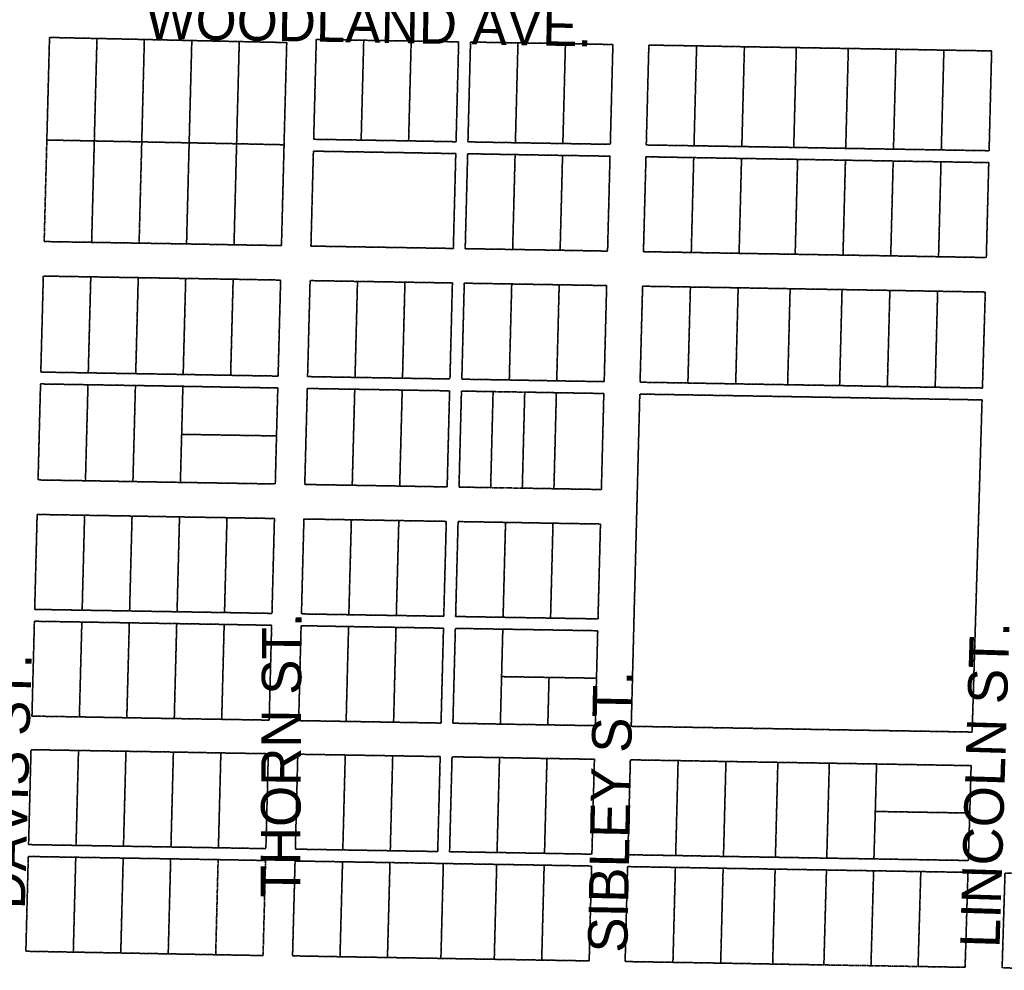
# Model space of a CAD drawing. Header units: feet. Extents: x 0 to 1411532, y 4 to 648360.
# Tile 30 of 69: x 1388180 to 1389549, y 443971 to 445293. Entities that reach past the tile are written whole.
import ezdxf
from ezdxf.enums import TextEntityAlignment as Align

# ---------------------------------------------------------------- set-up
doc = ezdxf.new("R2010")
doc.units = ezdxf.units.FT
doc.header["$MEASUREMENT"] = 0
doc.linetypes.add('DASHED2', pattern=[0.375, 0.25, -0.125])
doc.layers.add('MOT-PHASE 2', color=5, linetype='Continuous')
doc.layers.add('vanwert_121013_d_joined', color=247, linetype='DASHED2')
doc.styles.add('Slanted-Normal', font='font31.shx', dxfattribs={"height": 0.14})

msp = doc.modelspace()

# ---------------------------------------------------------------- linework, layer by layer
at = {"layer": 'vanwert_121013_d_joined'}
for points in [[(1388213.6, 444984.8), (1388279.6, 444983.7), (1388345.6, 444982.6), (1388411.6, 444981.5), (1388477.6, 444980.3), (1388543.6, 444979.2), (1388547, 445111.2), (1388547.2, 445119.4), (1388547.4, 445127.7), (1388550.9, 445261.5), (1388484.9, 445262.9), (1388418.9, 445264.3), (1388352.9, 445265.8), (1388287, 445267.2), (1388221, 445268.6), (1388217.3, 445126), (1388213.6, 444984.8)], [(1388287, 445267.2), (1388283.3, 445124.7), (1388217.3, 445126), (1388221, 445268.6), (1388287, 445267.2)], [(1388287, 445267.2), (1388352.9, 445265.8), (1388349.3, 445123.4), (1388283.3, 445124.7), (1388287, 445267.2)], [(1388352.9, 445265.8), (1388418.9, 445264.3), (1388415.2, 445122.1), (1388349.3, 445123.4), (1388352.9, 445265.8)], [(1388588.4, 445127), (1388592, 445265.8), (1388658, 445264.7), (1388654.4, 445125.9), (1388588.4, 445127)], [(1388790, 445262.5), (1388724, 445263.6), (1388658, 445264.7), (1388592, 445265.8), (1388588.4, 445127), (1388654.4, 445125.9), (1388720.4, 445124.8), (1388786.4, 445123.6), (1388790, 445262.5)], [(1388418.9, 445264.3), (1388484.9, 445262.9), (1388481.2, 445120.8), (1388415.2, 445122.1), (1388418.9, 445264.3)], [(1388481.2, 445120.8), (1388484.9, 445262.9), (1388550.9, 445261.5), (1388547.4, 445127.7), (1388547.2, 445119.4), (1388481.2, 445120.8)], [(1388658, 445264.7), (1388724, 445263.6), (1388720.4, 445124.8), (1388654.4, 445125.9), (1388658, 445264.7)], [(1388724, 445263.6), (1388790, 445262.5), (1388786.4, 445123.6), (1388720.4, 445124.8), (1388724, 445263.6)], [(1388868.9, 445122.2), (1388802.9, 445123.4), (1388806.5, 445262.2), (1388872.5, 445261.1), (1388868.9, 445122.2)], [(1389004.5, 445258.8), (1388938.5, 445260), (1388872.5, 445261.1), (1388806.5, 445262.2), (1388802.9, 445123.4), (1388868.9, 445122.2), (1388934.9, 445121.1), (1389000.9, 445120), (1389004.5, 445258.8)], [(1388872.5, 445261.1), (1388938.5, 445260), (1388934.9, 445121.1), (1388868.9, 445122.2), (1388872.5, 445261.1)], [(1388938.5, 445260), (1389004.5, 445258.8), (1389000.9, 445120), (1388934.9, 445121.1), (1388938.5, 445260)], [(1389054.5, 445258), (1389120.9, 445256.9), (1389117.3, 445118), (1389050.9, 445119.1), (1389054.5, 445258)], [(1389527.7, 445111.1), (1389531.2, 445249.9), (1389464.8, 445251), (1389398.3, 445252.2), (1389331.9, 445253.3), (1389265.4, 445254.4), (1389259.6, 445254.5), (1389253.8, 445254.6), (1389187.4, 445255.7), (1389120.9, 445256.9), (1389054.5, 445258), (1389050.9, 445119.1), (1389117.3, 445118), (1389183.8, 445116.9), (1389250.3, 445115.8), (1389256, 445115.7), (1389261.8, 445115.6), (1389328.3, 445114.4), (1389394.7, 445113.3), (1389461.2, 445112.2), (1389527.7, 445111.1)], [(1389117.3, 445118), (1389120.9, 445256.9), (1389187.4, 445255.7), (1389183.8, 445116.9), (1389117.3, 445118)], [(1389256, 445115.7), (1389250.3, 445115.8), (1389183.8, 445116.9), (1389187.4, 445255.7), (1389253.8, 445254.6), (1389259.6, 445254.5), (1389256, 445115.7)], [(1389328.3, 445114.4), (1389261.8, 445115.6), (1389256, 445115.7), (1389259.6, 445254.5), (1389265.4, 445254.4), (1389331.9, 445253.3), (1389328.3, 445114.4)], [(1389331.9, 445253.3), (1389398.3, 445252.2), (1389394.7, 445113.3), (1389328.3, 445114.4), (1389331.9, 445253.3)], [(1389398.3, 445252.2), (1389464.8, 445251), (1389461.2, 445112.2), (1389394.7, 445113.3), (1389398.3, 445252.2)], [(1389464.8, 445251), (1389531.2, 445249.9), (1389527.7, 445111.1), (1389461.2, 445112.2), (1389464.8, 445251)], [(1388213.6, 444984.8), (1388217.3, 445126), (1388283.3, 445124.7), (1388279.6, 444983.7), (1388213.6, 444984.8)], [(1388349.3, 445123.4), (1388345.6, 444982.6), (1388279.6, 444983.7), (1388283.3, 445124.7), (1388349.3, 445123.4)], [(1388415.2, 445122.1), (1388411.6, 444981.5), (1388345.6, 444982.6), (1388349.3, 445123.4), (1388415.2, 445122.1)], [(1388481.2, 445120.8), (1388477.6, 444980.3), (1388411.6, 444981.5), (1388415.2, 445122.1), (1388481.2, 445120.8)], [(1388547.2, 445119.4), (1388547, 445111.2), (1388543.6, 444979.2), (1388477.6, 444980.3), (1388481.2, 445120.8), (1388547.2, 445119.4)], [(1388584.6, 444978.5), (1388588, 445110.5), (1388654, 445109.4), (1388720, 445108.3), (1388786, 445107.1), (1388782.6, 444975.2), (1388716.6, 444976.3), (1388650.6, 444977.4), (1388584.6, 444978.5)], [(1388584.6, 444978.5), (1388650.6, 444977.4), (1388716.6, 444976.3), (1388782.6, 444975.2), (1388786, 445107.1), (1388720, 445108.3), (1388654, 445109.4), (1388588, 445110.5), (1388584.6, 444978.5)], [(1388865.1, 444973.8), (1388799.1, 444974.9), (1388802.5, 445106.9), (1388868.5, 445105.7), (1388865.1, 444973.8)], [(1388997.1, 444971.5), (1389000.5, 445103.5), (1388934.5, 445104.6), (1388868.5, 445105.7), (1388802.5, 445106.9), (1388799.1, 444974.9), (1388865.1, 444973.8), (1388931.1, 444972.7), (1388997.1, 444971.5)], [(1388868.5, 445105.7), (1388934.5, 445104.6), (1388931.1, 444972.7), (1388865.1, 444973.8), (1388868.5, 445105.7)], [(1388934.5, 445104.6), (1389000.5, 445103.5), (1388997.1, 444971.5), (1388931.1, 444972.7), (1388934.5, 445104.6)], [(1389113.5, 444969.6), (1389047, 444970.7), (1389050.5, 445102.7), (1389116.9, 445101.5), (1389113.5, 444969.6)], [(1389523.8, 444962.6), (1389527.2, 445094.6), (1389460.8, 445095.7), (1389394.3, 445096.8), (1389327.9, 445097.9), (1389261.4, 445099.1), (1389249.8, 445099.3), (1389183.4, 445100.4), (1389116.9, 445101.5), (1389050.5, 445102.7), (1389047, 444970.7), (1389113.5, 444969.6), (1389180, 444968.4), (1389246.4, 444967.3), (1389258, 444967.1), (1389324.5, 444966), (1389390.9, 444964.9), (1389457.4, 444963.7), (1389523.8, 444962.6)], [(1389113.5, 444969.6), (1389116.9, 445101.5), (1389183.4, 445100.4), (1389180, 444968.4), (1389113.5, 444969.6)], [(1389258, 444967.1), (1389246.4, 444967.3), (1389180, 444968.4), (1389183.4, 445100.4), (1389249.8, 445099.3), (1389261.4, 445099.1), (1389258, 444967.1)], [(1389258, 444967.1), (1389261.4, 445099.1), (1389327.9, 445097.9), (1389324.5, 444966), (1389258, 444967.1)], [(1389327.9, 445097.9), (1389394.3, 445096.8), (1389390.9, 444964.9), (1389324.5, 444966), (1389327.9, 445097.9)], [(1389394.3, 445096.8), (1389460.8, 445095.7), (1389457.4, 444963.7), (1389390.9, 444964.9), (1389394.3, 445096.8)], [(1389460.8, 445095.7), (1389527.2, 445094.6), (1389523.8, 444962.6), (1389457.4, 444963.7), (1389460.8, 445095.7)], [(1388208.9, 444803.3), (1388212.4, 444936.8), (1388278.4, 444935.7), (1388274.9, 444802.2), (1388208.9, 444803.3)], [(1388208.9, 444803.3), (1388274.9, 444802.2), (1388340.9, 444801.1), (1388406.9, 444800), (1388472.9, 444798.8), (1388538.9, 444797.7), (1388542.4, 444931.2), (1388476.4, 444932.4), (1388410.4, 444933.5), (1388344.4, 444934.6), (1388278.4, 444935.7), (1388212.4, 444936.8), (1388208.9, 444803.3)], [(1388274.9, 444802.2), (1388278.4, 444935.7), (1388344.4, 444934.6), (1388340.9, 444801.1), (1388274.9, 444802.2)], [(1388340.9, 444801.1), (1388344.4, 444934.6), (1388410.4, 444933.5), (1388406.9, 444800), (1388340.9, 444801.1)], [(1388406.9, 444800), (1388410.4, 444933.5), (1388476.4, 444932.4), (1388472.9, 444798.8), (1388406.9, 444800)], [(1388472.9, 444798.8), (1388476.4, 444932.4), (1388542.4, 444931.2), (1388538.9, 444797.7), (1388472.9, 444798.8)], [(1388583.4, 444930.5), (1388649.3, 444929.4), (1388645.9, 444795.9), (1388579.9, 444797), (1388583.4, 444930.5)], [(1388579.9, 444797), (1388645.9, 444795.9), (1388711.9, 444794.8), (1388777.9, 444793.7), (1388781.3, 444927.2), (1388715.3, 444928.3), (1388649.3, 444929.4), (1388583.4, 444930.5), (1388579.9, 444797)], [(1388645.9, 444795.9), (1388649.3, 444929.4), (1388715.3, 444928.3), (1388711.9, 444794.8), (1388645.9, 444795.9)], [(1388711.9, 444794.8), (1388715.3, 444928.3), (1388781.3, 444927.2), (1388777.9, 444793.7), (1388711.9, 444794.8)], [(1388860.4, 444792.3), (1388794.4, 444793.4), (1388797.8, 444926.9), (1388863.8, 444925.8), (1388860.4, 444792.3)], [(1388992.4, 444790), (1388995.8, 444923.6), (1388929.8, 444924.7), (1388863.8, 444925.8), (1388797.8, 444926.9), (1388794.4, 444793.4), (1388860.4, 444792.3), (1388926.4, 444791.1), (1388992.4, 444790)], [(1388860.4, 444792.3), (1388863.8, 444925.8), (1388929.8, 444924.7), (1388926.4, 444791.1), (1388860.4, 444792.3)], [(1388926.4, 444791.1), (1388929.8, 444924.7), (1388995.8, 444923.6), (1388992.4, 444790), (1388926.4, 444791.1)], [(1389108.8, 444788.1), (1389042.3, 444789.2), (1389045.8, 444922.7), (1389112.3, 444921.6), (1389108.8, 444788.1)], [(1389518.4, 444781.1), (1389522.4, 444914.6), (1389456.1, 444915.7), (1389389.7, 444916.9), (1389323.2, 444918), (1389256.8, 444919.1), (1389251, 444919.2), (1389245.2, 444919.3), (1389178.7, 444920.5), (1389112.3, 444921.6), (1389045.8, 444922.7), (1389042.3, 444789.2), (1389108.8, 444788.1), (1389175.3, 444786.9), (1389241.7, 444785.8), (1389247.5, 444785.7), (1389253.3, 444785.6), (1389319.8, 444784.5), (1389386.2, 444783.3), (1389452.7, 444782.2), (1389518.4, 444781.1)], [(1389108.8, 444788.1), (1389112.3, 444921.6), (1389178.7, 444920.5), (1389175.3, 444786.9), (1389108.8, 444788.1)], [(1389247.5, 444785.7), (1389241.7, 444785.8), (1389175.3, 444786.9), (1389178.7, 444920.5), (1389245.2, 444919.3), (1389251, 444919.2), (1389247.5, 444785.7)], [(1389319.8, 444784.5), (1389253.3, 444785.6), (1389247.5, 444785.7), (1389251, 444919.2), (1389256.8, 444919.1), (1389323.2, 444918), (1389319.8, 444784.5)], [(1389319.8, 444784.5), (1389323.2, 444918), (1389389.7, 444916.9), (1389386.2, 444783.3), (1389319.8, 444784.5)], [(1389386.2, 444783.3), (1389389.7, 444916.9), (1389456.1, 444915.7), (1389452.7, 444782.2), (1389386.2, 444783.3)], [(1389452.7, 444782.2), (1389456.1, 444915.7), (1389522.4, 444914.6), (1389518.4, 444781.1), (1389452.7, 444782.2)], [(1388205.1, 444653.3), (1388208.5, 444786.8), (1388274.5, 444785.7), (1388271, 444652.2), (1388205.1, 444653.3)], [(1388205.1, 444653.3), (1388271, 444652.2), (1388337, 444651), (1388403, 444649.9), (1388469, 444648.8), (1388535, 444647.7), (1388536.7, 444714.5), (1388538.5, 444781.2), (1388472.5, 444782.3), (1388406.5, 444783.5), (1388340.5, 444784.6), (1388274.5, 444785.7), (1388208.5, 444786.8), (1388205.1, 444653.3)], [(1388274.5, 444785.7), (1388340.5, 444784.6), (1388337, 444651), (1388271, 444652.2), (1388274.5, 444785.7)], [(1388404.8, 444716.7), (1388403, 444649.9), (1388337, 444651), (1388340.5, 444784.6), (1388406.5, 444783.5), (1388404.8, 444716.7)], [(1388404.8, 444716.7), (1388406.5, 444783.5), (1388472.5, 444782.3), (1388538.5, 444781.2), (1388536.7, 444714.5), (1388404.8, 444716.7)], [(1388579.5, 444780.5), (1388645.5, 444779.4), (1388642, 444645.9), (1388576, 444647), (1388579.5, 444780.5)], [(1388576, 444647), (1388642, 444645.9), (1388708, 444644.8), (1388774, 444643.6), (1388777.4, 444777.2), (1388711.5, 444778.3), (1388645.5, 444779.4), (1388579.5, 444780.5), (1388576, 444647)], [(1388642, 444645.9), (1388645.5, 444779.4), (1388711.5, 444778.3), (1388708, 444644.8), (1388642, 444645.9)], [(1388708, 444644.8), (1388711.5, 444778.3), (1388777.4, 444777.2), (1388774, 444643.6), (1388708, 444644.8)], [(1388834.5, 444642.6), (1388790.5, 444643.4), (1388793.9, 444776.9), (1388837.9, 444776.1), (1388834.5, 444642.6)], [(1388988.5, 444640), (1388991.9, 444773.5), (1388925.9, 444774.6), (1388881.9, 444775.4), (1388859.9, 444775.8), (1388837.9, 444776.1), (1388793.9, 444776.9), (1388790.5, 444643.4), (1388834.5, 444642.6), (1388856.5, 444642.2), (1388878.5, 444641.9), (1388922.5, 444641.1), (1388988.5, 444640)], [(1388834.5, 444642.6), (1388837.9, 444776.1), (1388859.9, 444775.8), (1388881.9, 444775.4), (1388878.5, 444641.9), (1388856.5, 444642.2), (1388834.5, 444642.6)], [(1388878.5, 444641.9), (1388881.9, 444775.4), (1388925.9, 444774.6), (1388922.5, 444641.1), (1388878.5, 444641.9)], [(1388922.5, 444641.1), (1388925.9, 444774.6), (1388991.9, 444773.5), (1388988.5, 444640), (1388922.5, 444641.1)], [(1389504.1, 444302.7), (1389440.3, 444303.8), (1389373.8, 444304.9), (1389307.4, 444306), (1389240.9, 444307.2), (1389229.3, 444307.4), (1389162.9, 444308.5), (1389096.4, 444309.6), (1389030, 444310.7), (1389033.4, 444442.7), (1389033.8, 444459.2), (1389041.9, 444772.7), (1389517.9, 444764.6), (1389508.6, 444451.2), (1389508.1, 444434.7), (1389504.1, 444302.7)], [(1389504.1, 444302.7), (1389508.1, 444434.7), (1389508.6, 444451.2), (1389517.9, 444764.6), (1389041.9, 444772.7), (1389033.8, 444459.2), (1389033.4, 444442.7), (1389030, 444310.7), (1389096.4, 444309.6), (1389162.9, 444308.5), (1389229.3, 444307.4), (1389240.9, 444307.2), (1389307.4, 444306), (1389373.8, 444304.9), (1389440.3, 444303.8), (1389504.1, 444302.7)], [(1388536.7, 444714.5), (1388535, 444647.7), (1388469, 444648.8), (1388403, 444649.9), (1388404.8, 444716.7), (1388536.7, 444714.5)], [(1388266.4, 444472.2), (1388200.4, 444473.3), (1388203.8, 444605.3), (1388269.8, 444604.2), (1388266.4, 444472.2)], [(1388200.4, 444473.3), (1388266.4, 444472.2), (1388332.4, 444471.1), (1388398.4, 444470), (1388464.4, 444468.9), (1388530.4, 444467.7), (1388533.8, 444599.7), (1388467.8, 444600.8), (1388401.8, 444601.9), (1388335.8, 444603.1), (1388269.8, 444604.2), (1388203.8, 444605.3), (1388200.4, 444473.3)], [(1388269.8, 444604.2), (1388335.8, 444603.1), (1388332.4, 444471.1), (1388266.4, 444472.2), (1388269.8, 444604.2)], [(1388335.8, 444603.1), (1388401.8, 444601.9), (1388398.4, 444470), (1388332.4, 444471.1), (1388335.8, 444603.1)], [(1388401.8, 444601.9), (1388467.8, 444600.8), (1388464.4, 444468.9), (1388398.4, 444470), (1388401.8, 444601.9)], [(1388467.8, 444600.8), (1388533.8, 444599.7), (1388530.4, 444467.7), (1388464.4, 444468.9), (1388467.8, 444600.8)], [(1388571.4, 444467), (1388574.8, 444599), (1388640.8, 444597.9), (1388637.3, 444465.9), (1388571.4, 444467)], [(1388571.4, 444467), (1388637.3, 444465.9), (1388703.3, 444464.8), (1388769.3, 444463.7), (1388772.8, 444595.7), (1388706.8, 444596.8), (1388640.8, 444597.9), (1388574.8, 444599), (1388571.4, 444467)], [(1388640.8, 444597.9), (1388706.8, 444596.8), (1388703.3, 444464.8), (1388637.3, 444465.9), (1388640.8, 444597.9)], [(1388706.8, 444596.8), (1388772.8, 444595.7), (1388769.3, 444463.7), (1388703.3, 444464.8), (1388706.8, 444596.8)], [(1388851.8, 444462.3), (1388785.8, 444463.4), (1388789.2, 444595.4), (1388855.2, 444594.3), (1388851.8, 444462.3)], [(1388983.8, 444460.1), (1388987.2, 444592), (1388921.2, 444593.1), (1388855.2, 444594.3), (1388789.2, 444595.4), (1388785.8, 444463.4), (1388851.8, 444462.3), (1388917.8, 444461.2), (1388983.8, 444460.1)], [(1388851.8, 444462.3), (1388855.2, 444594.3), (1388921.2, 444593.1), (1388917.8, 444461.2), (1388851.8, 444462.3)], [(1388917.8, 444461.2), (1388921.2, 444593.1), (1388987.2, 444592), (1388983.8, 444460.1), (1388917.8, 444461.2)], [(1388196.6, 444324.9), (1388200, 444456.8), (1388266, 444455.7), (1388262.5, 444323.8), (1388196.6, 444324.9)], [(1388196.6, 444324.9), (1388262.5, 444323.8), (1388328.5, 444322.6), (1388394.5, 444321.5), (1388460.5, 444320.4), (1388526.5, 444319.3), (1388529.9, 444451.2), (1388463.9, 444452.4), (1388397.9, 444453.5), (1388332, 444454.6), (1388266, 444455.7), (1388200, 444456.8), (1388196.6, 444324.9)], [(1388332, 444454.6), (1388328.5, 444322.6), (1388262.5, 444323.8), (1388266, 444455.7), (1388332, 444454.6)], [(1388332, 444454.6), (1388397.9, 444453.5), (1388394.5, 444321.5), (1388328.5, 444322.6), (1388332, 444454.6)], [(1388397.9, 444453.5), (1388463.9, 444452.4), (1388460.5, 444320.4), (1388394.5, 444321.5), (1388397.9, 444453.5)], [(1388463.9, 444452.4), (1388529.9, 444451.2), (1388526.5, 444319.3), (1388460.5, 444320.4), (1388463.9, 444452.4)], [(1388636.9, 444449.4), (1388633.5, 444317.5), (1388567.5, 444318.6), (1388570.9, 444450.6), (1388636.9, 444449.4)], [(1388567.5, 444318.6), (1388633.5, 444317.5), (1388699.5, 444316.4), (1388765.5, 444315.2), (1388768.9, 444447.2), (1388702.9, 444448.3), (1388636.9, 444449.4), (1388570.9, 444450.6), (1388567.5, 444318.6)], [(1388702.9, 444448.3), (1388699.5, 444316.4), (1388633.5, 444317.5), (1388636.9, 444449.4), (1388702.9, 444448.3)], [(1388702.9, 444448.3), (1388768.9, 444447.2), (1388765.5, 444315.2), (1388699.5, 444316.4), (1388702.9, 444448.3)], [(1388848, 444313.8), (1388782, 444315), (1388785.4, 444446.9), (1388851.4, 444445.8), (1388849.7, 444379.8), (1388848, 444313.8)], [(1388980, 444311.6), (1388981.7, 444377.6), (1388983.4, 444443.6), (1388917.4, 444444.7), (1388851.4, 444445.8), (1388785.4, 444446.9), (1388782, 444315), (1388848, 444313.8), (1388914, 444312.7), (1388980, 444311.6)], [(1388851.4, 444445.8), (1388917.4, 444444.7), (1388983.4, 444443.6), (1388981.7, 444377.6), (1388915.7, 444378.7), (1388849.7, 444379.8), (1388851.4, 444445.8)], [(1388915.7, 444378.7), (1388914, 444312.7), (1388848, 444313.8), (1388849.7, 444379.8), (1388915.7, 444378.7)], [(1388981.7, 444377.6), (1388980, 444311.6), (1388914, 444312.7), (1388915.7, 444378.7), (1388981.7, 444377.6)], [(1388257.9, 444145.1), (1388191.9, 444146.2), (1388195.3, 444278.2), (1388261.3, 444277.1), (1388257.9, 444145.1)], [(1388191.9, 444146.2), (1388257.9, 444145.1), (1388323.9, 444144), (1388389.9, 444142.9), (1388455.9, 444141.8), (1388521.9, 444140.6), (1388525.3, 444272.6), (1388459.3, 444273.7), (1388393.3, 444274.9), (1388327.3, 444276), (1388261.3, 444277.1), (1388195.3, 444278.2), (1388191.9, 444146.2)], [(1388261.3, 444277.1), (1388327.3, 444276), (1388323.9, 444144), (1388257.9, 444145.1), (1388261.3, 444277.1)], [(1388327.3, 444276), (1388393.3, 444274.9), (1388389.9, 444142.9), (1388323.9, 444144), (1388327.3, 444276)], [(1388393.3, 444274.9), (1388459.3, 444273.7), (1388455.9, 444141.8), (1388389.9, 444142.9), (1388393.3, 444274.9)], [(1388459.3, 444273.7), (1388525.3, 444272.6), (1388521.9, 444140.6), (1388455.9, 444141.8), (1388459.3, 444273.7)], [(1388562.9, 444139.9), (1388566.3, 444271.9), (1388632.3, 444270.8), (1388628.9, 444138.8), (1388562.9, 444139.9)], [(1388562.9, 444139.9), (1388628.9, 444138.8), (1388694.9, 444137.7), (1388760.9, 444136.6), (1388764.3, 444268.6), (1388698.3, 444269.7), (1388632.3, 444270.8), (1388566.3, 444271.9), (1388562.9, 444139.9)], [(1388632.3, 444270.8), (1388698.3, 444269.7), (1388694.9, 444137.7), (1388628.9, 444138.8), (1388632.3, 444270.8)], [(1388698.3, 444269.7), (1388764.3, 444268.6), (1388760.9, 444136.6), (1388694.9, 444137.7), (1388698.3, 444269.7)], [(1388843.4, 444135.2), (1388777.4, 444136.3), (1388780.8, 444268.3), (1388846.8, 444267.2), (1388843.4, 444135.2)], [(1388975.3, 444132.9), (1388978.8, 444264.9), (1388912.8, 444266), (1388846.8, 444267.2), (1388780.8, 444268.3), (1388777.4, 444136.3), (1388843.4, 444135.2), (1388909.4, 444134.1), (1388975.3, 444132.9)], [(1388843.4, 444135.2), (1388846.8, 444267.2), (1388912.8, 444266), (1388909.4, 444134.1), (1388843.4, 444135.2)], [(1388909.4, 444134.1), (1388912.8, 444266), (1388978.8, 444264.9), (1388975.3, 444132.9), (1388909.4, 444134.1)], [(1389091.8, 444131), (1389025.3, 444132.1), (1389028.8, 444264.1), (1389095.2, 444263), (1389091.8, 444131)], [(1389498.8, 444124.1), (1389500.8, 444190.1), (1389502.7, 444256), (1389437, 444257.2), (1389371.2, 444258.3), (1389305.5, 444259.4), (1389239.7, 444260.5), (1389233.9, 444260.6), (1389228.1, 444260.7), (1389161.7, 444261.8), (1389095.2, 444263), (1389028.8, 444264.1), (1389025.3, 444132.1), (1389091.8, 444131), (1389158.3, 444129.8), (1389224.7, 444128.7), (1389230.5, 444128.6), (1389236.3, 444128.5), (1389301.9, 444127.4), (1389367.5, 444126.3), (1389433.2, 444125.2), (1389498.8, 444124.1)], [(1389095.2, 444263), (1389161.7, 444261.8), (1389158.3, 444129.8), (1389091.8, 444131), (1389095.2, 444263)], [(1389233.9, 444260.6), (1389230.5, 444128.6), (1389224.7, 444128.7), (1389158.3, 444129.8), (1389161.7, 444261.8), (1389228.1, 444260.7), (1389233.9, 444260.6)], [(1389301.9, 444127.4), (1389236.3, 444128.5), (1389230.5, 444128.6), (1389233.9, 444260.6), (1389239.7, 444260.5), (1389305.5, 444259.4), (1389301.9, 444127.4)], [(1389369.4, 444192.3), (1389367.5, 444126.3), (1389301.9, 444127.4), (1389305.5, 444259.4), (1389371.2, 444258.3), (1389369.4, 444192.3)], [(1389500.8, 444190.1), (1389369.4, 444192.3), (1389371.2, 444258.3), (1389437, 444257.2), (1389502.7, 444256), (1389500.8, 444190.1)], [(1389369.4, 444192.3), (1389500.8, 444190.1), (1389498.8, 444124.1), (1389433.2, 444125.2), (1389367.5, 444126.3), (1389369.4, 444192.3)], [(1388191.5, 444129.7), (1388257.5, 444128.6), (1388254.1, 443996.7), (1388188.1, 443997.9), (1388191.5, 444129.7)], [(1388518, 443991.9), (1388521.5, 444124.1), (1388455.5, 444125.3), (1388389.5, 444126.4), (1388323.5, 444127.5), (1388257.5, 444128.6), (1388191.5, 444129.7), (1388188.1, 443997.9), (1388254.1, 443996.7), (1388320.1, 443995.5), (1388386.1, 443994.3), (1388452.1, 443993.1), (1388518, 443991.9)], [(1388254.1, 443996.7), (1388257.5, 444128.6), (1388323.5, 444127.5), (1388320.1, 443995.5), (1388254.1, 443996.7)], [(1388320.1, 443995.5), (1388323.5, 444127.5), (1388389.5, 444126.4), (1388386.1, 443994.3), (1388320.1, 443995.5)], [(1388386.1, 443994.3), (1388389.5, 444126.4), (1388455.5, 444125.3), (1388452.1, 443993.1), (1388386.1, 443994.3)], [(1388452.1, 443993.1), (1388455.5, 444125.3), (1388521.5, 444124.1), (1388518, 443991.9), (1388452.1, 443993.1)], [(1388559, 443991.5), (1388562.5, 444123.4), (1388628.5, 444122.3), (1388625, 443990.3), (1388559, 443991.5)], [(1388971.5, 443984.5), (1388974.9, 444116.4), (1388908.9, 444117.6), (1388842.9, 444118.7), (1388776.9, 444119.8), (1388768.7, 444119.9), (1388760.4, 444120.1), (1388694.5, 444121.2), (1388628.5, 444122.3), (1388562.5, 444123.4), (1388559, 443991.5), (1388625, 443990.3), (1388691, 443989.2), (1388757, 443988.1), (1388765.3, 443988), (1388773.5, 443987.8), (1388839.5, 443986.7), (1388905.5, 443985.6), (1388971.5, 443984.5)], [(1388628.5, 444122.3), (1388694.5, 444121.2), (1388691, 443989.2), (1388625, 443990.3), (1388628.5, 444122.3)], [(1388768.7, 444119.9), (1388765.3, 443988), (1388757, 443988.1), (1388691, 443989.2), (1388694.5, 444121.2), (1388760.4, 444120.1), (1388768.7, 444119.9)], [(1388839.5, 443986.7), (1388773.5, 443987.8), (1388765.3, 443988), (1388768.7, 444119.9), (1388776.9, 444119.8), (1388842.9, 444118.7), (1388839.5, 443986.7)], [(1388839.5, 443986.7), (1388842.9, 444118.7), (1388908.9, 444117.6), (1388905.5, 443985.6), (1388839.5, 443986.7)], [(1388905.5, 443985.6), (1388908.9, 444117.6), (1388974.9, 444116.4), (1388971.5, 443984.5), (1388905.5, 443985.6)], [(1389021.5, 443983.6), (1389024.9, 444115.6), (1389091.4, 444114.5), (1389088, 443982.5), (1389021.5, 443983.6)], [(1389494.3, 443975.6), (1389498.3, 444107.6), (1389432.7, 444108.7), (1389367.1, 444109.8), (1389301.5, 444110.9), (1389235.9, 444112), (1389230.1, 444112.1), (1389224.3, 444112.2), (1389157.8, 444113.3), (1389091.4, 444114.5), (1389024.9, 444115.6), (1389021.5, 443983.6), (1389088, 443982.5), (1389154.4, 443981.4), (1389220.9, 443980.2), (1389226.7, 443980.1), (1389232.5, 443980), (1389297.9, 443978.9), (1389363.4, 443977.8), (1389428.9, 443976.7), (1389494.3, 443975.6)], [(1389088, 443982.5), (1389091.4, 444114.5), (1389157.8, 444113.3), (1389154.4, 443981.4), (1389088, 443982.5)], [(1389226.7, 443980.1), (1389220.9, 443980.2), (1389154.4, 443981.4), (1389157.8, 444113.3), (1389224.3, 444112.2), (1389230.1, 444112.1), (1389226.7, 443980.1)], [(1389230.1, 444112.1), (1389235.9, 444112), (1389301.5, 444110.9), (1389297.9, 443978.9), (1389232.5, 443980), (1389226.7, 443980.1), (1389230.1, 444112.1)], [(1389297.9, 443978.9), (1389301.5, 444110.9), (1389367.1, 444109.8), (1389363.4, 443977.8), (1389297.9, 443978.9)], [(1389363.4, 443977.8), (1389367.1, 444109.8), (1389432.7, 444108.7), (1389428.9, 443976.7), (1389363.4, 443977.8)], [(1389428.9, 443976.7), (1389432.7, 444108.7), (1389498.3, 444107.6), (1389494.3, 443975.6), (1389428.9, 443976.7)], [(1389612.4, 443974.2), (1389545.8, 443974.7), (1389549.8, 444106.7), (1389616.4, 444106.2), (1389612.4, 443974.2)], [(1389994.6, 444103.4), (1389936.1, 444103.8), (1389876.1, 444104.3), (1389816.1, 444104.7), (1389749.5, 444105.2), (1389682.9, 444105.7), (1389616.4, 444106.2), (1389549.8, 444106.7), (1389545.8, 443974.7), (1389612.4, 443974.2), (1389679, 443973.7), (1389745.6, 443973.2), (1389812.1, 443972.7), (1389872.2, 443972.3), (1389932.2, 443971.8), (1389990.7, 443971.4), (1389994.6, 444103.4)]]:
    msp.add_lwpolyline(points, close=True, dxfattribs=at)

# ---------------------------------------------------------------- texts
at = {"layer": 'MOT-PHASE 2', "color": 2, "style": 'Slanted-Normal'}
for s, rotation, p in [('WOODLAND AVE.', 359, (1388665.3, 445289)), ('THORN ST.', 89.6832, (1388543.1, 444270.8)), ('LINCOLN ST.', 88.236, (1389521.7, 444229.6)), ('DAVIS ST.', 88.4574, (1388164, 444234.3)), ('SIBLEY ST.', 88.8654, (1389000.9, 444192.2))]:
    msp.add_text(s, height=55, rotation=rotation, dxfattribs=at).set_placement(p, align=Align.MIDDLE_CENTER)

doc.saveas('drawing.dxf')
